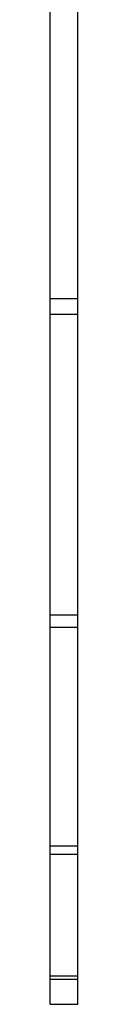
# Paper-space layout '_Posterior' of a CAD drawing. Header units: inches. Extents: x -3.7 to 0.5, y -6.4 to 5.5.
# Tile 1 of 6: x -2.756 to -2.656, y -6.362 to -2.815. Entities that reach past the tile are written whole.
import ezdxf

# ---------------------------------------------------------------- set-up
doc = ezdxf.new("R2010")
doc.units = ezdxf.units.IN
doc.header["$MEASUREMENT"] = 0

psp = doc.layouts.new('_Posterior')

# ---------------------------------------------------------------- linework, layer by layer
at = {"color": 7, "linetype": 'Continuous', "lineweight": 25}
for p, q in [((-2.7559, -6.3624), (-2.7559, 5.4631)), ((-2.6559, -6.3624), (-2.6559, 5.4631)), ((-2.6559, -3.8208), (-2.7559, -3.8208)), ((-2.6559, -3.8771), (-2.7559, -3.8771)), ((-2.6559, -4.9607), (-2.7559, -4.9607)), ((-2.6559, -5.0049), (-2.7559, -5.0049)), ((-2.6559, -5.7932), (-2.7559, -5.7932)), ((-2.6559, -5.8222), (-2.7559, -5.8222)), ((-2.6559, -6.2615), (-2.7559, -6.2615)), ((-2.6559, -6.2733), (-2.7559, -6.2733)), ((-2.7559, -6.3624), (-2.6559, -6.3624))]:
    psp.add_line(p, q, dxfattribs=at)

doc.saveas('drawing.dxf')
